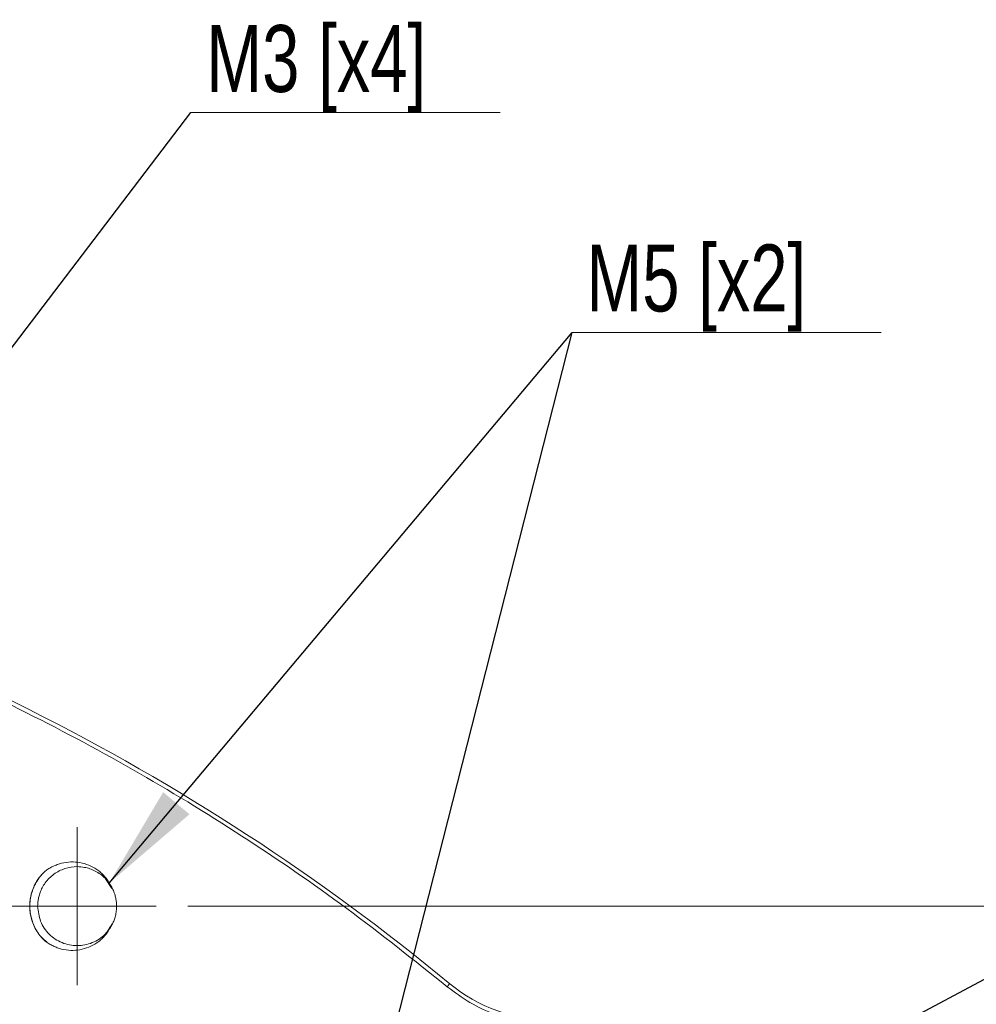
# Model space of a CAD drawing. Header units: millimetres. Extents: x 0 to 420, y 0 to 297.
# Tile 30 of 92: x 118 to 149, y 94 to 126. Entities that reach past the tile are written whole.
import ezdxf

# ---------------------------------------------------------------- set-up
doc = ezdxf.new("R2010")
doc.units = ezdxf.units.MM
doc.styles.add('SLDTEXTSTYLE0', font='TXT', dxfattribs={"width": 0.75})
doc.dimstyles.new('SLDDIMSTYLE0', dxfattribs={"dimtxt": 3.5, "dimasz": 3.302, "dimexe": 0, "dimexo": 0.0625, "dimgap": 0.875, "dimtad": 2, "dimdec": 6, "dimlfac": 2, "dimrnd": 1e-09, "dimzin": 12, "dimdsep": 46, "dimtxsty": 'SLDTEXTSTYLE0', "dimsah": 1, "dimcen": 0.09, "dimadec": 0, "dimazin": 3, "dimtfac": 1, "dimtofl": 0, "dimtmove": 0, "dimatfit": 3, "dimfxl": 1, "dimfrac": 2, "dimtolj": 1, "dimtzin": 12, "dimarcsym": 0})
doc.dimstyles.new('SLDDIMSTYLE5', dxfattribs={"dimtxt": 0.18, "dimasz": 1.016, "dimexe": 0, "dimexo": 0.0625, "dimgap": 0, "dimtad": 0, "dimtih": 1, "dimtoh": 1, "dimdec": 0, "dimrnd": 1e-09, "dimzin": 0, "dimdsep": 46, "dimtxsty": 'Standard', "dimblk1": 'DOT', "dimblk2": 'DOT', "dimsah": 1, "dimcen": 0.09, "dimadec": 0, "dimazin": 0, "dimtfac": 1.016, "dimtdec": 0, "dimtofl": 0, "dimtmove": 0, "dimatfit": 3, "dimldrblk": 'DOT', "dimfxl": 1, "dimfrac": 2, "dimtolj": 1, "dimtzin": 0, "dimarcsym": 0})
doc.dimstyles.new('SLDDIMSTYLE6', dxfattribs={"dimtxt": 0.18, "dimasz": 3.302, "dimexe": 0, "dimexo": 0.0625, "dimgap": 0, "dimtad": 0, "dimtih": 1, "dimtoh": 1, "dimdec": 0, "dimrnd": 1e-09, "dimzin": 0, "dimdsep": 46, "dimtxsty": 'Standard', "dimsah": 1, "dimcen": 0.09, "dimadec": 0, "dimazin": 0, "dimtfac": 3.302, "dimtdec": 0, "dimtofl": 0, "dimtmove": 0, "dimatfit": 3, "dimfxl": 1, "dimfrac": 2, "dimtolj": 1, "dimtzin": 0, "dimarcsym": 0})

# ---------------------------------------------------------------- blocks, each defined once
blk = doc.blocks.new('_D_12')
at = {"color": 7, "linetype": 'Continuous', "lineweight": 0}
for p, q in [((123.695, 97.54), (184.472, 97.54)), ((183.472, 97.54), (183.472, 57.329)), ((123.695, 57.329), (184.472, 57.329))]:
    blk.add_line(p, q, dxfattribs=at)
for points in [[(183.472, 97.54), (182.964, 94.238), (183.98, 94.238)], [(183.472, 57.329), (183.98, 60.631), (182.964, 60.631)]]:
    blk.add_solid(points, dxfattribs=at)
at = {"color": 7, "linetype": 'Continuous', "lineweight": 0, "insert": (178.96, 74.848), "char_height": 3.5, "attachment_point": 1, "rotation": 90, "style": 'SLDTEXTSTYLE0'}
blk.add_mtext('80', dxfattribs=at)
blk = doc.blocks.new('_DOT')
at = {"color": 0, "linetype": 'ByBlock', "lineweight": -2}
blk.add_line((-0.5, 0), (-1, 0), dxfattribs=at)
at = {"color": 0, "linetype": 'ByBlock', "const_width": 0.5}
blk.add_lwpolyline([(-0.25, 0, 1), (0.25, 0, 1)], format="xyb", close=True, dxfattribs=at)
blk = doc.blocks.new('SW_NOTE_4')
at = {"color": 0, "linetype": 'Continuous', "lineweight": 0}
blk.add_line((9.786, 0), (0, 0), dxfattribs=at)
blk.add_line((9.786, 0), (0, 0), dxfattribs=at)
at = {"color": 0, "linetype": 'Continuous', "lineweight": 0, "insert": (0.452, 2.779), "char_height": 2.1167, "attachment_point": 1, "style": 'SLDTEXTSTYLE0'}
blk.add_mtext('M5 [x2]', dxfattribs=at)
blk = doc.blocks.new('SW_NOTE_5')
at = {"color": 0, "linetype": 'Continuous', "lineweight": 0}
blk.add_line((9.786, 0), (0, 0), dxfattribs=at)
at = {"color": 0, "linetype": 'Continuous', "lineweight": 0, "insert": (0.485, 2.765), "char_height": 2.1167, "attachment_point": 1, "style": 'SLDTEXTSTYLE0'}
blk.add_mtext('M3 [x4]', dxfattribs=at)
blk = doc.blocks.new('SW_CENTERMARKSYMBOL_8')
at = {"color": 0, "linetype": 'Continuous', "lineweight": 0}
for p, q in [((0, 1.25), (0, 2.5)), ((0, 0), (0, 1.25)), ((-1.25, 0), (-2.5, 0)), ((0, 0), (-1.25, 0)), ((0, 0), (0, -1.25)), ((0, 0), (1.25, 0)), ((1.25, 0), (2.5, 0)), ((0, -1.25), (0, -2.5))]:
    blk.add_line(p, q, dxfattribs=at)

msp = doc.modelspace()

# ---------------------------------------------------------------- linework, layer by layer
at = {"color": 7, "linetype": 'Continuous', "lineweight": 15}
msp.add_line((121.29643991, 98.09795303), (121.09493151, 98.39954509), dxfattribs=at)
at = {"color": 7, "linetype": 'Continuous', "lineweight": 15, "flags": 128}
msp.add_lwpolyline([(131.91029861, 94.9882297), (131.92566171, 95.00682635), (131.94044366, 95.02472265), (131.95409312, 95.04124059), (131.96610346, 95.05577667), (131.97601273, 95.06776465), (131.98344841, 95.0767724), (131.98814228, 95.08244975), (131.98990061, 95.08458061)], dxfattribs=at)
at = {"color": 7, "linetype": 'Continuous', "lineweight": 15}
for centre, radius, start, end in [((87.18842877, 40.86090996), 70.33760306, 50.435305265, 76.4193498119), ((135.17050103, 98.93409388), 4.99349243, 230.435305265, 270)]:
    msp.add_arc(centre, radius, start, end, dxfattribs=at)
at = {"color": 8, "linetype": 'Continuous', "lineweight": 15}
for points, knots in [([(131.91029861, 94.9882297), (130.86016778, 95.82705025), (128.75987504, 97.50471615), (125.42532246, 99.79140341), (121.96722195, 101.90102746), (118.3819354, 103.80642957), (114.69442697, 105.50689759), (110.91921765, 106.97311518), (107.8601982, 108.00883833), (106.04565903, 108.4745724), (105.5327697, 108.60621465)], [0, 0, 0, 0, 0.134755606, 0.2695151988, 0.4051687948, 0.5408310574, 0.676484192, 0.8121467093, 0.9469022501, 1, 1, 1, 1]), ([(134.13976565, 93.93231852), (133.90372044, 93.98676546), (133.37846446, 94.10792269), (132.61816742, 94.46305039), (132.14507338, 94.81404651), (131.91029861, 94.9882297)], [0, 0, 0, 0, 0.2913543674, 0.6483318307, 1, 1, 1, 1])]:
    msp.add_open_spline(points, degree=3, knots=knots, dxfattribs=at)
at = {"color": 7, "linetype": 'Continuous', "lineweight": 15}
for points, knots in [([(118.94508431, 97.53955227), (118.94554235, 97.5650148), (118.94659117, 97.62331924), (118.95686236, 97.72142854), (118.97933027, 97.8401115), (119.0207702, 97.97703919), (119.0876954, 98.12823168), (119.21846378, 98.3381021), (119.44989421, 98.56845381), (119.803947, 98.74882218), (120.14514441, 98.80221956), (120.41093866, 98.77621889), (120.6018509, 98.72606209), (120.77161328, 98.6542982), (120.92174351, 98.56093202), (121.07421476, 98.43732849), (121.15725273, 98.33456562), (121.20968981, 98.26967259)], [0, 0, 0, 0, 0.0243171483, 0.0556817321, 0.0940913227, 0.1395429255, 0.1920329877, 0.2515574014, 0.375029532, 0.4984937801, 0.6252246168, 0.6989530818, 0.7522633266, 0.8132549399, 0.8742438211, 0.9205870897, 1, 1, 1, 1]), ([(119.18088094, 98.6447181), (119.20062462, 98.65910764), (119.24007963, 98.68786313), (119.30177136, 98.727367), (119.36518206, 98.76410253), (119.45195198, 98.80897884), (119.56401037, 98.85686064), (119.75002992, 98.91398762), (119.99230054, 98.94896006), (120.28509653, 98.92720578), (120.56739175, 98.84639185), (120.78339841, 98.72948562), (120.93861682, 98.61086087), (121.0432553, 98.50855691), (121.13550333, 98.39539107), (121.1848748, 98.31172479), (121.20968981, 98.26967259)], [0, 0, 0, 0, 0.0313831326, 0.0627148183, 0.0940661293, 0.1255080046, 0.1881877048, 0.2503150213, 0.3751772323, 0.5000865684, 0.6248077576, 0.7497091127, 0.8130841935, 0.8753330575, 0.9373401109, 1, 1, 1, 1]), ([(119.18087735, 98.64472134), (119.17810256, 98.64216206), (119.06233961, 98.53539033), (118.86654485, 98.28621651), (118.70515802, 97.8542704), (118.67852106, 97.39489853), (118.79315142, 96.95216531), (118.98798209, 96.60416272), (119.17366095, 96.4574919), (119.23751667, 96.40705122)], [0, 0, 0, 0, 0.0044660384, 0.1863207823, 0.3678611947, 0.5422141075, 0.721463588, 0.9042102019, 1, 1, 1, 1]), ([(119.18088094, 96.43438643), (119.15922883, 96.45492548), (119.11611166, 96.49582613), (119.0563118, 96.56162728), (119.00057187, 96.63026177), (118.94920527, 96.70206738), (118.90213066, 96.77694715), (118.85937353, 96.85493666), (118.78958671, 97.00200283), (118.71590227, 97.22882988), (118.68468732, 97.53940735), (118.71585437, 97.85014448), (118.79646254, 98.0981469), (118.88914493, 98.28346636), (118.97288106, 98.41416899), (119.06921729, 98.53615116), (119.14352208, 98.60839529), (119.18088094, 98.6447181)], [0, 0, 0, 0, 0.0360537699, 0.0717960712, 0.1073519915, 0.1428485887, 0.1784135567, 0.2141738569, 0.2502543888, 0.3750774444, 0.5000122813, 0.6248542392, 0.7498084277, 0.8126764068, 0.874876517, 0.9370905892, 1, 1, 1, 1]), ([(121.20968981, 98.26967259), (121.22454824, 98.24823581), (121.25418223, 98.20548182), (121.29341238, 98.13810591), (121.32855952, 98.06870005), (121.35925961, 97.99701112), (121.39136922, 97.90710765), (121.42030604, 97.79811127), (121.44126248, 97.66955316), (121.44380785, 97.58297148), (121.44508431, 97.53955227)], [0, 0, 0, 0, 0.10035023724, 0.20014071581, 0.29976249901, 0.39960863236, 0.50006952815, 0.66693968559, 0.83297599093, 1, 1, 1, 1]), ([(118.94508138, 97.53955437), (118.96386805, 97.37595351), (119.0014411, 97.04875426), (119.2905889, 96.63262891), (119.70341801, 96.35475187), (120.19609087, 96.25655514), (120.6827037, 96.35636094), (121.08536593, 96.60844551), (121.23141372, 96.86632861), (121.29643991, 96.98114826)], [0, 0, 0, 0, 0.1470038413, 0.2940054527, 0.4410065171, 0.588009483, 0.735012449, 0.882017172, 1, 1, 1, 1]), ([(121.44508431, 97.53955227), (121.44462353, 97.51347361), (121.44370453, 97.46146176), (121.43619302, 97.3838596), (121.4241817, 97.30699464), (121.40722724, 97.23087405), (121.38077783, 97.1391457), (121.34060102, 97.03377315), (121.28252072, 96.91718396), (121.23401473, 96.84542022), (121.20968981, 96.80943194)], [0, 0, 0, 0, 0.10035023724, 0.20014071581, 0.29976249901, 0.39960863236, 0.50006952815, 0.66693968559, 0.83297599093, 1, 1, 1, 1]), ([(121.20968981, 96.80943194), (121.197596, 96.78814276), (121.17351077, 96.74574463), (121.13285738, 96.68515969), (121.08912902, 96.62724775), (121.04199436, 96.57219312), (120.99154394, 96.51994826), (120.93775619, 96.4705326), (120.88064066, 96.42392522), (120.76185286, 96.33798979), (120.56731772, 96.23264173), (120.28504014, 96.15190316), (119.99225376, 96.13013598), (119.75060384, 96.16512755), (119.56543395, 96.22158858), (119.43176521, 96.27822314), (119.3022307, 96.34824908), (119.22164027, 96.40545435), (119.18088094, 96.43438643)], [0, 0, 0, 0, 0.0314453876, 0.0626245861, 0.0936474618, 0.1246255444, 0.1556708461, 0.1868946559, 0.2184063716, 0.2503124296, 0.3752047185, 0.5001568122, 0.6247960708, 0.7496269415, 0.8112784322, 0.8731347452, 0.9358367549, 1, 1, 1, 1])]:
    msp.add_open_spline(points, degree=3, knots=knots, dxfattribs=at)

# ---------------------------------------------------------------- block references
at = {"color": 7, "linetype": 'Continuous', "lineweight": 0}
for name, p in [('SW_NOTE_5', (123.79854097, 122.65476996)), ('SW_NOTE_4', (135.86363636, 115.69629633)), ('SW_CENTERMARKSYMBOL_8', (120.19508431, 97.53955227))]:
    msp.add_blockref(name, p, dxfattribs=at)

# ---------------------------------------------------------------- dimensions: what is measured, and where the dimension line sits
dim = msp.add_linear_dim(base=(183.4721705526, 57.3286354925), p1=(122.6950843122, 97.5395522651), p2=(122.6950843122, 57.3286354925), angle=90, dimstyle='SLDDIMSTYLE0', dxfattribs=at)
dim.commit()
dim.dimension.update_dxf_attribs({"geometry": '_D_12', "text_midpoint": (183.4721705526, 77.4340970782), "dimtype": 160})

# ---------------------------------------------------------------- leaders
for points, dimstyle in [([(105.7380827, 98.98617492), (123.79854097, 122.65476996)], 'SLDDIMSTYLE6'), ([(121.20968981, 98.26967259), (135.86363636, 115.69629633)], 'SLDDIMSTYLE6'), ([(121.20968981, 58.05875582), (135.86363636, 115.69629633)], 'SLDDIMSTYLE6'), ([(138.5655301, 89.71044292), (170.20707071, 106.59595977)], 'SLDDIMSTYLE5')]:
    msp.add_leader(points, dimstyle=dimstyle, dxfattribs=at)

doc.saveas('drawing.dxf')
